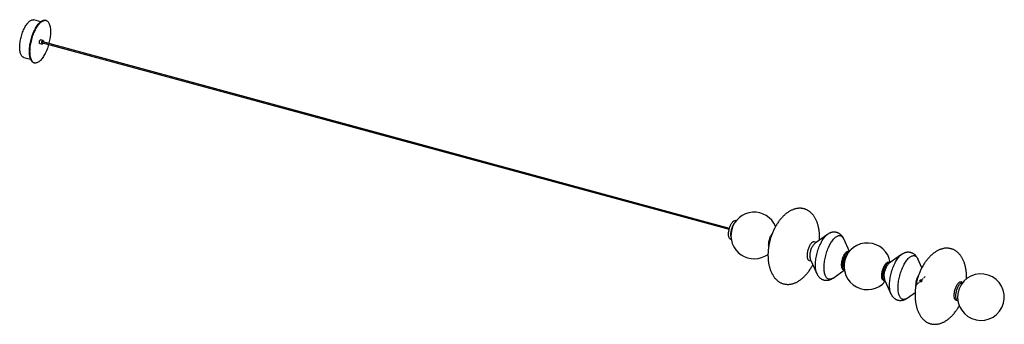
# Paper-space layout '_Trimétrica' of a CAD drawing. Header units: inches. Extents: x -129 to 21, y -9 to 37.
import ezdxf

# ---------------------------------------------------------------- set-up
doc = ezdxf.new("R2010")
doc.units = ezdxf.units.IN
doc.header["$MEASUREMENT"] = 0
doc.linetypes.add('CENTERX2', pattern=[0.8, 0.5, -0.1, 0.1, -0.1])

psp = doc.layouts.new('_Trimétrica')

# ---------------------------------------------------------------- linework, layer by layer
at = {"color": 7, "linetype": 'Continuous', "lineweight": 25}
for p, q in [((-125.46, 37.16), (-126.51, 37.45)), ((-124.67, 37.35), (-124.76, 37.37)), ((-125.12, 34.31), (-125.47, 34.41)), ((-125.62, 33.84), (-125.28, 33.74)), ((-125.22, 33.96), (-20.97, 5.63)), ((-20.93, 5.76), (-125.18, 34.09)), ((-128.06, 31.74), (-127.01, 31.46)), ((-126.51, 30.92), (-126.42, 30.89)), ((-19.91, 6.92), (-20.01, 6.95)), ((-6.05, 4.84), (-7.93, 3.51)), ((-20.77, 4.14), (-20.67, 4.11)), ((-7.77, 3.62), (-8.08, 3.71)), ((-2.72, 2.27), (-3.58, 4.17)), ((-2.73, 2.25), (-2.84, 2.28)), ((5.2, 1.79), (3.32, 0.46)), ((-8.84, 0.89), (-8.54, 0.81)), ((-8.62, 0.98), (-7.67, -1.12)), ((3.47, 0.57), (3.25, 0.62)), ((8.27, -0.23), (7.67, 1.12)), ((-7.67, -1.12), (-7.67, -1.11)), ((-5.2, -1.79), (-3.5, -0.58)), ((-3.6, -0.53), (-3.5, -0.56)), ((2.49, -2.19), (2.71, -2.25)), ((2.63, -2.07), (3.58, -4.17)), ((14.52, -2.44), (14.24, -2.36)), ((3.58, -4.17), (3.58, -4.17)), ((6.05, -4.84), (7.25, -3.99)), ((13.48, -5.17), (13.75, -5.25))]:
    psp.add_line(p, q, dxfattribs=at)
at = {"color": 7, "linetype": 'CENTERX2'}
psp.add_line((7.43, -2.87), (8.79, -1.54), dxfattribs=at)
at = {"color": 7, "linetype": 'Continuous', "lineweight": 25, "flags": 128}
for points in [[(-128.67, 33.25), (-128.66, 33.43), (-128.65, 33.61), (-128.64, 33.8), (-128.62, 33.99), (-128.59, 34.18), (-128.55, 34.38), (-128.51, 34.58), (-128.46, 34.78), (-128.41, 34.97), (-128.35, 35.17), (-128.29, 35.36), (-128.22, 35.55), (-128.15, 35.74), (-128.07, 35.91), (-127.99, 36.09), (-127.91, 36.25), (-127.82, 36.41), (-127.73, 36.56), (-127.64, 36.7), (-127.55, 36.83), (-127.45, 36.95), (-127.36, 37.05), (-127.26, 37.15), (-127.17, 37.23), (-127.08, 37.31), (-126.98, 37.36), (-126.89, 37.41), (-126.8, 37.44), (-126.71, 37.46), (-126.63, 37.46), (-126.54, 37.45), (-126.51, 37.45)], [(-127.2, 32.62), (-127.19, 32.81), (-127.18, 33), (-127.17, 33.2), (-127.14, 33.41), (-127.11, 33.61), (-127.08, 33.82), (-127.04, 34.03), (-126.99, 34.24), (-126.94, 34.45), (-126.88, 34.66), (-126.82, 34.87), (-126.75, 35.07), (-126.67, 35.27), (-126.6, 35.46), (-126.52, 35.65), (-126.43, 35.84), (-126.34, 36.01), (-126.25, 36.18), (-126.16, 36.34), (-126.06, 36.49), (-125.96, 36.63), (-125.86, 36.76), (-125.76, 36.88), (-125.66, 36.99), (-125.56, 37.08), (-125.46, 37.17), (-125.36, 37.24), (-125.26, 37.29), (-125.16, 37.34), (-125.07, 37.37), (-124.97, 37.39), (-124.88, 37.39), (-124.8, 37.38), (-124.76, 37.37)], [(-127.11, 32.6), (-127.1, 32.79), (-127.09, 32.98), (-127.08, 33.18), (-127.06, 33.38), (-127.03, 33.59), (-126.99, 33.8), (-126.95, 34.01), (-126.9, 34.22), (-126.85, 34.43), (-126.79, 34.64), (-126.73, 34.84), (-126.66, 35.05), (-126.59, 35.25), (-126.51, 35.44), (-126.43, 35.63), (-126.34, 35.81), (-126.25, 35.99), (-126.16, 36.16), (-126.07, 36.32), (-125.97, 36.47), (-125.87, 36.61), (-125.77, 36.74), (-125.67, 36.86), (-125.57, 36.96), (-125.47, 37.06), (-125.37, 37.14), (-125.27, 37.21), (-125.17, 37.27), (-125.07, 37.31), (-124.98, 37.35), (-124.89, 37.36), (-124.8, 37.37), (-124.71, 37.36), (-124.62, 37.33), (-124.55, 37.3), (-124.47, 37.25), (-124.4, 37.18), (-124.33, 37.11), (-124.27, 37.02), (-124.22, 36.92), (-124.17, 36.81), (-124.12, 36.68), (-124.08, 36.55), (-124.05, 36.4), (-124.03, 36.25), (-124.01, 36.09), (-123.99, 35.92), (-123.99, 35.74), (-123.99, 35.55), (-123.99, 35.36), (-124.01, 35.16), (-124.03, 34.96), (-124.05, 34.76), (-124.08, 34.55), (-124.12, 34.34), (-124.17, 34.13), (-124.22, 33.92), (-124.24, 33.84)], [(-125.68, 33.99), (-125.68, 34.04), (-125.67, 34.11), (-125.66, 34.17), (-125.64, 34.23), (-125.61, 34.28), (-125.58, 34.33), (-125.55, 34.37), (-125.52, 34.39), (-125.5, 34.41), (-125.47, 34.41), (-125.47, 34.41)], [(-128.06, 31.74), (-128.07, 31.75), (-128.15, 31.77), (-128.22, 31.82), (-128.29, 31.87), (-128.35, 31.94), (-128.41, 32.03), (-128.46, 32.12), (-128.51, 32.23), (-128.55, 32.34), (-128.59, 32.47), (-128.62, 32.61), (-128.64, 32.76), (-128.65, 32.91), (-128.66, 33.08), (-128.67, 33.25)], [(-124.27, 33.7), (-124.33, 33.5), (-124.4, 33.3), (-124.47, 33.1), (-124.55, 32.9), (-124.62, 32.71), (-124.71, 32.52), (-124.8, 32.34), (-124.89, 32.17), (-124.98, 32), (-125.07, 31.85), (-125.17, 31.7), (-125.27, 31.57), (-125.37, 31.44), (-125.47, 31.33), (-125.57, 31.23), (-125.67, 31.14), (-125.77, 31.06), (-125.87, 31), (-125.97, 30.95), (-126.07, 30.91), (-126.16, 30.89), (-126.25, 30.87), (-126.34, 30.88), (-126.43, 30.89), (-126.51, 30.92), (-126.59, 30.97), (-126.66, 31.02), (-126.73, 31.09), (-126.79, 31.18), (-126.85, 31.27), (-126.9, 31.38), (-126.95, 31.5), (-126.99, 31.62), (-127.03, 31.76), (-127.06, 31.91), (-127.08, 32.07), (-127.09, 32.24), (-127.1, 32.41), (-127.11, 32.6)], [(-125.62, 33.84), (-125.64, 33.84), (-125.66, 33.86), (-125.67, 33.89), (-125.68, 33.94), (-125.68, 33.99)], [(-125.34, 33.89), (-125.33, 33.95), (-125.32, 34.01), (-125.31, 34.07), (-125.29, 34.13), (-125.26, 34.19), (-125.24, 34.23), (-125.21, 34.27), (-125.18, 34.3), (-125.15, 34.31), (-125.12, 34.31), (-125.1, 34.3), (-125.08, 34.27), (-125.07, 34.23), (-125.06, 34.19), (-125.06, 34.13), (-125.07, 34.07), (-125.07, 34.06)], [(-125.11, 33.93), (-125.12, 33.89), (-125.15, 33.84), (-125.18, 33.8), (-125.21, 33.77), (-125.24, 33.75), (-125.26, 33.74), (-125.29, 33.75), (-125.31, 33.77), (-125.32, 33.8), (-125.33, 33.84), (-125.34, 33.89)], [(-125.23, 33.99), (-125.23, 34.02), (-125.22, 34.05), (-125.21, 34.07), (-125.2, 34.09), (-125.19, 34.09), (-125.18, 34.09)], [(-125.22, 33.96), (-125.22, 33.96), (-125.23, 33.97), (-125.23, 33.99)], [(-126.51, 30.92), (-126.52, 30.92), (-126.6, 30.95), (-126.67, 30.99), (-126.75, 31.05), (-126.82, 31.12), (-126.88, 31.2), (-126.94, 31.29), (-126.99, 31.4), (-127.04, 31.52), (-127.08, 31.65), (-127.11, 31.79), (-127.14, 31.94), (-127.17, 32.1), (-127.18, 32.26), (-127.19, 32.44), (-127.2, 32.62)], [(-21.07, 4.88), (-21.07, 5), (-21.06, 5.13), (-21.04, 5.27), (-21.02, 5.41), (-20.99, 5.55), (-20.96, 5.68), (-20.92, 5.82), (-20.87, 5.96), (-20.82, 6.09), (-20.77, 6.21), (-20.71, 6.33), (-20.65, 6.44), (-20.59, 6.54), (-20.52, 6.64), (-20.46, 6.72), (-20.39, 6.79), (-20.32, 6.85), (-20.26, 6.9), (-20.19, 6.93), (-20.13, 6.95), (-20.07, 6.96), (-20.01, 6.95), (-20.01, 6.95)], [(-20.72, 4.78), (-20.72, 4.91), (-20.71, 5.04), (-20.69, 5.17), (-20.67, 5.31), (-20.64, 5.45), (-20.61, 5.59), (-20.57, 5.73), (-20.52, 5.86), (-20.47, 5.99), (-20.42, 6.12), (-20.36, 6.24), (-20.3, 6.35), (-20.24, 6.45), (-20.18, 6.54)], [(-20.77, 4.14), (-20.82, 4.16), (-20.87, 4.19), (-20.92, 4.24), (-20.96, 4.3), (-20.99, 4.37), (-21.02, 4.45), (-21.04, 4.54), (-21.06, 4.65), (-21.07, 4.76), (-21.07, 4.88)], [(-20.71, 4.58), (-20.72, 4.66), (-20.72, 4.78)], [(-14.98, 3.22), (-14.97, 3.35), (-14.96, 3.48), (-14.95, 3.61), (-14.93, 3.75), (-14.9, 3.89), (-14.86, 4.03), (-14.82, 4.17), (-14.78, 4.3), (-14.73, 4.43), (-14.68, 4.56), (-14.62, 4.67), (-14.56, 4.79), (-14.5, 4.89), (-14.44, 4.96)], [(-7.88, 0.14), (-7.88, 0.33), (-7.87, 0.53), (-7.85, 0.73), (-7.83, 0.93), (-7.8, 1.14), (-7.77, 1.35), (-7.72, 1.56), (-7.68, 1.77), (-7.63, 1.98), (-7.57, 2.19), (-7.5, 2.4), (-7.44, 2.61), (-7.36, 2.81), (-7.29, 3), (-7.21, 3.2), (-7.12, 3.38), (-7.03, 3.56), (-6.94, 3.73), (-6.85, 3.9), (-6.75, 4.05), (-6.66, 4.2), (-6.56, 4.33), (-6.45, 4.46), (-6.35, 4.57), (-6.25, 4.67), (-6.15, 4.76), (-6.05, 4.84)], [(-6.57, -0.21), (-6.57, -0.02), (-6.56, 0.17), (-6.54, 0.37), (-6.52, 0.58), (-6.49, 0.78), (-6.46, 0.99), (-6.42, 1.2), (-6.37, 1.41), (-6.32, 1.63), (-6.26, 1.84), (-6.2, 2.04), (-6.13, 2.25), (-6.06, 2.45), (-5.98, 2.65), (-5.9, 2.84), (-5.81, 3.03), (-5.73, 3.21), (-5.64, 3.38), (-5.54, 3.54), (-5.45, 3.7), (-5.35, 3.84), (-5.25, 3.98), (-5.15, 4.1), (-5.05, 4.22), (-4.94, 4.32), (-4.84, 4.41), (-4.74, 4.49), (-4.64, 4.55), (-4.54, 4.6), (-4.45, 4.64), (-4.35, 4.67), (-4.26, 4.68), (-4.17, 4.68), (-4.08, 4.67), (-4, 4.64), (-3.92, 4.6), (-3.85, 4.55), (-3.78, 4.48), (-3.71, 4.4), (-3.65, 4.31), (-3.59, 4.2), (-3.58, 4.17)], [(-6.05, 4.84), (-6.05, 4.84), (-6.05, 4.84)], [(-14.97, 3.04), (-14.97, 3.1), (-14.98, 3.22)], [(-8.08, 3.71), (-8.08, 3.71), (-8.14, 3.71), (-8.2, 3.71), (-8.26, 3.69), (-8.33, 3.65), (-8.39, 3.61), (-8.46, 3.55), (-8.53, 3.48), (-8.59, 3.39), (-8.66, 3.3), (-8.72, 3.2), (-8.78, 3.09), (-8.84, 2.97), (-8.89, 2.84), (-8.94, 2.71), (-8.99, 2.58), (-9.03, 2.44), (-9.06, 2.3), (-9.09, 2.16), (-9.11, 2.03), (-9.13, 1.89), (-9.14, 1.76), (-9.14, 1.64), (-9.14, 1.52), (-9.13, 1.4), (-9.11, 1.3), (-9.09, 1.21), (-9.06, 1.13), (-9.03, 1.05), (-8.99, 0.99), (-8.94, 0.95), (-8.89, 0.91), (-8.84, 0.89)], [(-8.71, 1.52), (-8.7, 1.64), (-8.69, 1.77), (-8.68, 1.91), (-8.65, 2.05), (-8.63, 2.18), (-8.59, 2.32), (-8.55, 2.46), (-8.51, 2.59), (-8.46, 2.73), (-8.4, 2.85), (-8.35, 2.97), (-8.29, 3.08), (-8.22, 3.18), (-8.16, 3.28), (-8.09, 3.36), (-8.03, 3.43), (-7.96, 3.49), (-7.93, 3.51)], [(-8.71, 1.52), (-8.7, 1.64), (-8.69, 1.77), (-8.68, 1.91), (-8.65, 2.05), (-8.63, 2.18), (-8.59, 2.32), (-8.55, 2.46), (-8.51, 2.59), (-8.46, 2.73), (-8.4, 2.85), (-8.35, 2.97), (-8.29, 3.08), (-8.22, 3.18), (-8.16, 3.28), (-8.09, 3.36), (-8.03, 3.43), (-7.96, 3.49), (-7.93, 3.51)], [(-3.9, 0.21), (-3.9, 0.34), (-3.89, 0.47), (-3.87, 0.6), (-3.85, 0.74), (-3.82, 0.88), (-3.79, 1.02), (-3.75, 1.15), (-3.7, 1.29), (-3.65, 1.42), (-3.6, 1.54), (-3.54, 1.66), (-3.48, 1.78), (-3.42, 1.88), (-3.35, 1.97), (-3.29, 2.05), (-3.22, 2.12), (-3.15, 2.18), (-3.09, 2.23), (-3.02, 2.26), (-2.96, 2.28), (-2.9, 2.29), (-2.84, 2.28), (-2.84, 2.28)], [(-3.9, 0.21), (-3.9, 0.34), (-3.89, 0.47), (-3.87, 0.6), (-3.85, 0.74), (-3.82, 0.88), (-3.79, 1.02), (-3.75, 1.15), (-3.7, 1.29), (-3.65, 1.42), (-3.6, 1.54), (-3.54, 1.66), (-3.48, 1.78), (-3.42, 1.88), (-3.35, 1.97), (-3.29, 2.05), (-3.22, 2.12), (-3.15, 2.18), (-3.09, 2.23), (-3.02, 2.26), (-2.96, 2.28), (-2.9, 2.29), (-2.84, 2.28), (-2.84, 2.28)], [(-3.73, 0.16), (-3.72, 0.29), (-3.71, 0.42), (-3.7, 0.56), (-3.67, 0.69), (-3.65, 0.83), (-3.61, 0.97), (-3.57, 1.11), (-3.53, 1.24), (-3.48, 1.37), (-3.42, 1.5), (-3.37, 1.62), (-3.31, 1.73), (-3.24, 1.83), (-3.18, 1.92), (-3.11, 2.01), (-3.05, 2.08), (-2.98, 2.14), (-2.91, 2.18), (-2.85, 2.22), (-2.79, 2.24), (-2.74, 2.24)], [(-3.55, 0.12), (-3.55, 0.24), (-3.54, 0.37), (-3.52, 0.51), (-3.5, 0.65), (-3.47, 0.78), (-3.44, 0.92), (-3.4, 1.06), (-3.35, 1.19), (-3.3, 1.32), (-3.25, 1.45), (-3.19, 1.57), (-3.13, 1.68), (-3.07, 1.78), (-3.01, 1.87)], [(3.37, -2.91), (3.37, -2.72), (3.38, -2.53), (3.4, -2.33), (3.42, -2.13), (3.45, -1.92), (3.48, -1.71), (3.52, -1.5), (3.57, -1.29), (3.62, -1.08), (3.68, -0.87), (3.74, -0.66), (3.81, -0.45), (3.88, -0.25), (3.96, -0.05), (4.04, 0.14), (4.12, 0.33), (4.21, 0.51), (4.3, 0.68), (4.4, 0.84), (4.49, 1), (4.59, 1.14), (4.69, 1.28), (4.79, 1.4), (4.89, 1.52), (4.99, 1.62), (5.1, 1.71), (5.19, 1.78)], [(4.67, -3.27), (4.68, -3.08), (4.69, -2.88), (4.7, -2.68), (4.73, -2.48), (4.75, -2.27), (4.79, -2.06), (4.83, -1.85), (4.88, -1.64), (4.93, -1.43), (4.99, -1.22), (5.05, -1.01), (5.12, -0.81), (5.19, -0.61), (5.27, -0.41), (5.35, -0.22), (5.43, -0.03), (5.52, 0.15), (5.61, 0.32), (5.71, 0.49), (5.8, 0.64), (5.9, 0.79), (6, 0.92), (6.1, 1.05), (6.2, 1.16), (6.3, 1.26), (6.4, 1.35), (6.51, 1.43), (6.61, 1.5), (6.7, 1.55), (6.8, 1.59), (6.9, 1.61), (6.99, 1.63), (7.08, 1.63), (7.16, 1.61), (7.25, 1.58), (7.33, 1.54), (7.4, 1.49), (7.47, 1.42), (7.54, 1.34), (7.6, 1.25), (7.65, 1.15), (7.67, 1.12)], [(5.19, 1.78), (5.2, 1.79), (5.2, 1.79)], [(-7.67, -1.11), (-7.68, -1.09), (-7.72, -0.97), (-7.77, -0.84), (-7.8, -0.7), (-7.83, -0.55), (-7.85, -0.39), (-7.87, -0.22), (-7.88, -0.04), (-7.88, 0.14)], [(-3.6, -0.53), (-3.65, -0.51), (-3.7, -0.48), (-3.75, -0.43), (-3.79, -0.37), (-3.82, -0.3), (-3.85, -0.22), (-3.87, -0.12), (-3.89, -0.02), (-3.9, 0.09), (-3.9, 0.21)], [(-3.6, -0.53), (-3.65, -0.51), (-3.7, -0.48), (-3.75, -0.43), (-3.79, -0.37), (-3.82, -0.3), (-3.85, -0.22), (-3.87, -0.12), (-3.89, -0.02), (-3.9, 0.09), (-3.9, 0.21)], [(-3.5, -0.54), (-3.53, -0.52), (-3.57, -0.48), (-3.61, -0.42), (-3.65, -0.35), (-3.67, -0.26), (-3.7, -0.17), (-3.71, -0.07), (-3.72, 0.05), (-3.73, 0.16)], [(-3.54, -0.09), (-3.55, 0), (-3.55, 0.12)], [(2.19, -1.44), (2.2, -1.32), (2.21, -1.19), (2.22, -1.05), (2.24, -0.92), (2.27, -0.78), (2.31, -0.64), (2.35, -0.5), (2.39, -0.37), (2.44, -0.24), (2.49, -0.11), (2.55, 0.01), (2.61, 0.12), (2.68, 0.22), (2.74, 0.31), (2.81, 0.4), (2.87, 0.47), (2.94, 0.53), (3.01, 0.57), (3.07, 0.61), (3.13, 0.63), (3.19, 0.63), (3.25, 0.63), (3.25, 0.62)], [(2.37, -1.49), (2.37, -1.37), (2.38, -1.24), (2.4, -1.1), (2.42, -0.96), (2.45, -0.82), (2.48, -0.69), (2.52, -0.55), (2.57, -0.41), (2.62, -0.28), (2.67, -0.16), (2.73, -0.04), (2.79, 0.07), (2.85, 0.17), (2.91, 0.27), (2.98, 0.35), (3.05, 0.42), (3.11, 0.48), (3.18, 0.53), (3.24, 0.56), (3.31, 0.58), (3.37, 0.59), (3.42, 0.58), (3.43, 0.58)], [(2.54, -1.54), (2.54, -1.41), (2.55, -1.28), (2.57, -1.15), (2.59, -1.01), (2.62, -0.87), (2.66, -0.73), (2.7, -0.6), (2.74, -0.46), (2.79, -0.33), (2.84, -0.21), (2.9, -0.09), (2.96, 0.02), (3.02, 0.13), (3.09, 0.22), (3.15, 0.3), (3.22, 0.37), (3.29, 0.43), (3.32, 0.46)], [(2.54, -1.54), (2.54, -1.41), (2.55, -1.28), (2.57, -1.15), (2.59, -1.01), (2.62, -0.87), (2.66, -0.73), (2.7, -0.6), (2.74, -0.46), (2.79, -0.33), (2.84, -0.21), (2.9, -0.09), (2.96, 0.02), (3.02, 0.13), (3.09, 0.22), (3.15, 0.3), (3.22, 0.37), (3.29, 0.43), (3.32, 0.46)], [(-5.2, -1.79), (-5.25, -1.82), (-5.35, -1.88), (-5.45, -1.92), (-5.54, -1.96), (-5.64, -1.98), (-5.73, -1.98), (-5.81, -1.98), (-5.9, -1.95), (-5.98, -1.92), (-6.06, -1.87), (-6.13, -1.81), (-6.2, -1.74), (-6.26, -1.65), (-6.32, -1.56), (-6.37, -1.45), (-6.42, -1.33), (-6.46, -1.2), (-6.49, -1.05), (-6.52, -0.9), (-6.54, -0.74), (-6.56, -0.57), (-6.57, -0.4), (-6.57, -0.21)], [(2.49, -2.19), (2.44, -2.17), (2.39, -2.13), (2.35, -2.09), (2.31, -2.03), (2.27, -1.95), (2.24, -1.87), (2.22, -1.78), (2.21, -1.68), (2.2, -1.56), (2.19, -1.44)], [(2.66, -2.23), (2.62, -2.21), (2.57, -2.18), (2.52, -2.13), (2.48, -2.07), (2.45, -2), (2.42, -1.92), (2.4, -1.83), (2.38, -1.72), (2.37, -1.61), (2.37, -1.49)], [(3.58, -4.17), (3.57, -4.15), (3.52, -4.03), (3.48, -3.9), (3.45, -3.76), (3.42, -3.6), (3.4, -3.44), (3.38, -3.27), (3.37, -3.1), (3.37, -2.91)], [(7.35, -3.01), (7.35, -2.96), (7.35, -2.84)], [(7.35, -3.01), (7.35, -2.96), (7.35, -2.84)], [(13.18, -4.43), (13.18, -4.3), (13.19, -4.17), (13.21, -4.04), (13.23, -3.9), (13.26, -3.76), (13.29, -3.62), (13.33, -3.49), (13.38, -3.35), (13.43, -3.22), (13.48, -3.1), (13.54, -2.98), (13.6, -2.87), (13.66, -2.76), (13.73, -2.67), (13.79, -2.59), (13.86, -2.52), (13.93, -2.46), (13.99, -2.41), (14.06, -2.38), (14.12, -2.36), (14.18, -2.35), (14.24, -2.36), (14.24, -2.36)], [(13.45, -4.5), (13.45, -4.38), (13.46, -4.25), (13.48, -4.11), (13.5, -3.97), (13.53, -3.84), (13.56, -3.7), (13.6, -3.56), (13.65, -3.43), (13.7, -3.3), (13.75, -3.17), (13.81, -3.05), (13.87, -2.94), (13.93, -2.84), (13.99, -2.74), (14.06, -2.66), (14.13, -2.59), (14.19, -2.53), (14.26, -2.49), (14.32, -2.45), (14.39, -2.43), (14.45, -2.43), (14.51, -2.43), (14.51, -2.43)], [(6.05, -4.84), (6, -4.88), (5.9, -4.94), (5.8, -4.98), (5.71, -5.01), (5.61, -5.03), (5.52, -5.04), (5.43, -5.03), (5.35, -5.01), (5.27, -4.98), (5.19, -4.93), (5.12, -4.87), (5.05, -4.8), (4.99, -4.71), (4.93, -4.61), (4.88, -4.5), (4.83, -4.38), (4.79, -4.25), (4.75, -4.11), (4.73, -3.96), (4.7, -3.8), (4.69, -3.63), (4.68, -3.45), (4.67, -3.27)], [(13.48, -5.17), (13.43, -5.15), (13.38, -5.12), (13.33, -5.07), (13.29, -5.01), (13.26, -4.94), (13.23, -4.86), (13.21, -4.76), (13.19, -4.66), (13.18, -4.55), (13.18, -4.43)], [(13.75, -5.25), (13.7, -5.23), (13.65, -5.19), (13.6, -5.14), (13.56, -5.08), (13.53, -5.01), (13.5, -4.93), (13.48, -4.84), (13.46, -4.73), (13.45, -4.62), (13.45, -4.5)]]:
    psp.add_lwpolyline(points, dxfattribs=at)
at = {"color": 7, "linetype": 'Continuous', "flags": 128}
psp.add_lwpolyline([(8.31, -2.22), (8.31, -2.18), (8.28, -2.15), (8.22, -2.12), (8.15, -2.11), (8.07, -2.11), (8, -2.12), (7.95, -2.15), (7.92, -2.19), (7.92, -2.23), (7.95, -2.26), (8, -2.29), (8.08, -2.3), (8.15, -2.3), (8.22, -2.29), (8.28, -2.26), (8.31, -2.22)], dxfattribs=at)
at = {"color": 7, "linetype": 'Continuous', "lineweight": 25}
for centre, radius, start, end in [((-17.17, 4.67), 3.54, 23.3709, 306.2809), ((0, 0), 3.54, 9.4349, 320.1561), ((-7.4, 1.46), 1.31, 177.6457, 201.6078), ((10.56, -2.88), 3.21, 146.9273, 179.4305), ((17.25, -4.69), 3.54, 170.7314, 158.8595), ((3.85, -1.59), 1.31, 177.6457, 201.6078), ((17.28, -4.7), 3.57, 158.9085, 170.6824)]:
    psp.add_arc(centre, radius, start, end, dxfattribs=at)
for points, knots in [([(-7.25, 3.99), (-7.25, 4.06), (-7.24, 4.21), (-7.24, 4.46), (-7.25, 4.72), (-7.26, 4.98), (-7.29, 5.24), (-7.32, 5.5), (-7.36, 5.75), (-7.42, 6), (-7.48, 6.23), (-7.55, 6.46), (-7.62, 6.68), (-7.71, 6.89), (-7.8, 7.1), (-7.9, 7.29), (-8.01, 7.47), (-8.12, 7.64), (-8.24, 7.8), (-8.37, 7.95), (-8.5, 8.08), (-8.64, 8.21), (-8.78, 8.32), (-8.93, 8.43), (-9.08, 8.52), (-9.23, 8.6), (-9.39, 8.66), (-9.55, 8.72), (-9.72, 8.76), (-9.89, 8.79), (-10.06, 8.81), (-10.24, 8.82), (-10.41, 8.81), (-10.59, 8.79), (-10.77, 8.76), (-10.96, 8.72), (-11.14, 8.66), (-11.33, 8.59), (-11.51, 8.51), (-11.7, 8.42), (-11.89, 8.31), (-12.07, 8.19), (-12.26, 8.05), (-12.45, 7.9), (-12.63, 7.74), (-12.81, 7.56), (-12.99, 7.37), (-13.17, 7.16), (-13.34, 6.95), (-13.5, 6.73), (-13.65, 6.52), (-13.79, 6.29), (-13.93, 6.05), (-14.06, 5.81), (-14.19, 5.56), (-14.3, 5.3), (-14.41, 5.05), (-14.51, 4.8), (-14.58, 4.59), (-14.65, 4.4), (-14.7, 4.21), (-14.74, 4.08), (-14.76, 4.01)], [0, 0, 0, 0, 0.0140465, 0.0327277, 0.0514639, 0.0701831, 0.0888242, 0.1073349, 0.1256716, 0.1437979, 0.1616847, 0.1793094, 0.1966556, 0.2137125, 0.2304749, 0.2469424, 0.2631194, 0.2790144, 0.2946398, 0.3100118, 0.3251495, 0.3400749, 0.3548126, 0.3693894, 0.3838339, 0.3981764, 0.4124482, 0.4266819, 0.4409106, 0.4551662, 0.469473, 0.4838645, 0.4983743, 0.5130352, 0.5278792, 0.5429378, 0.558241, 0.5738179, 0.5896961, 0.6059018, 0.6224598, 0.6393936, 0.656725, 0.6744752, 0.6926644, 0.7113129, 0.7304415, 0.7500736, 0.7702368, 0.7888182, 0.8076677, 0.8267591, 0.8460595, 0.8655253, 0.8850939, 0.9046654, 0.9240505, 0.942788, 0.9596053, 0.971663, 0.9851052, 1, 1, 1, 1]), ([(-3.58, 4.16), (-3.58, 4.17), (-3.61, 4.23), (-3.66, 4.33), (-3.73, 4.46), (-3.81, 4.57), (-3.9, 4.68), (-4, 4.77), (-4.1, 4.86), (-4.21, 4.95), (-4.34, 5.02), (-4.46, 5.08), (-4.59, 5.12), (-4.72, 5.16), (-4.86, 5.18), (-4.99, 5.19), (-5.12, 5.19), (-5.26, 5.17), (-5.39, 5.15), (-5.52, 5.11), (-5.65, 5.07), (-5.78, 5.01), (-5.91, 4.94), (-6, 4.88), (-6.05, 4.84), (-6.06, 4.84)], [0, 0, 0, 0, 0.012335, 0.064744, 0.114883, 0.163009, 0.209442, 0.254499, 0.29847, 0.346065, 0.392531, 0.438028, 0.482796, 0.527053, 0.571, 0.614788, 0.658633, 0.702764, 0.747431, 0.792911, 0.839512, 0.887576, 0.937461, 0.989509, 1, 1, 1, 1]), ([(-14.76, 4.01), (-14.79, 3.91), (-14.82, 3.76), (-14.87, 3.54), (-14.91, 3.36), (-14.95, 3.13), (-14.99, 2.9), (-15.02, 2.65), (-15.05, 2.4), (-15.07, 2.14), (-15.08, 1.87), (-15.08, 1.61), (-15.07, 1.34), (-15.06, 1.08), (-15.03, 0.82), (-15, 0.57), (-14.96, 0.31), (-14.9, 0.07), (-14.84, -0.17), (-14.77, -0.4), (-14.7, -0.62), (-14.61, -0.83), (-14.52, -1.03), (-14.42, -1.22), (-14.31, -1.4), (-14.2, -1.57), (-14.08, -1.73), (-13.95, -1.88), (-13.82, -2.02), (-13.68, -2.14), (-13.54, -2.26), (-13.39, -2.36), (-13.24, -2.45), (-13.09, -2.53), (-12.93, -2.6), (-12.77, -2.65), (-12.6, -2.69), (-12.43, -2.73), (-12.26, -2.74), (-12.08, -2.75), (-11.91, -2.75), (-11.73, -2.73), (-11.55, -2.7), (-11.36, -2.65), (-11.18, -2.6), (-10.99, -2.53), (-10.81, -2.45), (-10.62, -2.35), (-10.43, -2.24), (-10.25, -2.12), (-10.06, -1.98), (-9.87, -1.83), (-9.69, -1.67), (-9.51, -1.49), (-9.32, -1.3), (-9.15, -1.1), (-8.98, -0.89), (-8.82, -0.67), (-8.67, -0.45), (-8.53, -0.22), (-8.39, 0), (-8.31, 0.16), (-8.27, 0.23)], [0, 0, 0, 0, 0.022482, 0.031511, 0.046516, 0.062101, 0.078807, 0.096222, 0.114158, 0.132459, 0.151001, 0.169682, 0.188419, 0.207138, 0.225779, 0.24429, 0.262627, 0.280754, 0.298641, 0.316266, 0.333612, 0.350669, 0.367432, 0.383899, 0.400077, 0.415972, 0.431597, 0.44697, 0.462108, 0.477033, 0.491771, 0.506348, 0.520793, 0.535135, 0.549407, 0.563641, 0.57787, 0.592126, 0.606433, 0.620825, 0.635334, 0.649996, 0.66484, 0.679899, 0.695202, 0.710779, 0.726657, 0.742863, 0.759422, 0.776355, 0.793687, 0.811438, 0.829627, 0.848276, 0.867404, 0.887037, 0.9072, 0.925782, 0.944632, 0.963723, 0.983024, 1, 1, 1, 1]), ([(7.67, 1.11), (7.67, 1.12), (7.64, 1.18), (7.59, 1.27), (7.51, 1.4), (7.43, 1.52), (7.34, 1.62), (7.25, 1.72), (7.15, 1.81), (7.03, 1.89), (6.91, 1.96), (6.78, 2.02), (6.66, 2.07), (6.52, 2.1), (6.39, 2.12), (6.26, 2.13), (6.12, 2.13), (5.99, 2.12), (5.86, 2.09), (5.73, 2.06), (5.6, 2.01), (5.47, 1.95), (5.34, 1.88), (5.25, 1.82), (5.2, 1.79), (5.19, 1.78)], [0, 0, 0, 0, 0.012335, 0.064744, 0.114883, 0.163009, 0.209442, 0.254499, 0.29847, 0.346065, 0.392531, 0.438028, 0.482796, 0.527053, 0.571, 0.614788, 0.658633, 0.702764, 0.747431, 0.792911, 0.839512, 0.887576, 0.937461, 0.989509, 1, 1, 1, 1]), ([(15.07, -1.9), (15.08, -1.89), (15.08, -1.8), (15.08, -1.61), (15.07, -1.34), (15.06, -1.08), (15.03, -0.82), (15, -0.57), (14.96, -0.31), (14.9, -0.07), (14.84, 0.17), (14.77, 0.4), (14.7, 0.62), (14.61, 0.83), (14.52, 1.03), (14.42, 1.22), (14.31, 1.4), (14.2, 1.57), (14.08, 1.73), (13.95, 1.88), (13.82, 2.02), (13.68, 2.14), (13.54, 2.26), (13.39, 2.36), (13.24, 2.45), (13.09, 2.53), (12.93, 2.6), (12.77, 2.65), (12.6, 2.69), (12.43, 2.73), (12.26, 2.74), (12.08, 2.75), (11.91, 2.75), (11.73, 2.73), (11.55, 2.7), (11.36, 2.65), (11.18, 2.6), (10.99, 2.53), (10.81, 2.45), (10.62, 2.35), (10.43, 2.24), (10.25, 2.12), (10.06, 1.98), (9.87, 1.83), (9.69, 1.67), (9.51, 1.49), (9.32, 1.3), (9.15, 1.1), (8.98, 0.89), (8.82, 0.67), (8.67, 0.45), (8.53, 0.22), (8.39, -0.02), (8.26, -0.26), (8.13, -0.51), (8.01, -0.76), (7.91, -1.02), (7.81, -1.26), (7.74, -1.48), (7.67, -1.67), (7.62, -1.85), (7.55, -2.09), (7.49, -2.31), (7.45, -2.52), (7.41, -2.71), (7.37, -2.93), (7.33, -3.17), (7.3, -3.41), (7.27, -3.67), (7.25, -3.93), (7.24, -4.19), (7.24, -4.46), (7.25, -4.72), (7.26, -4.98), (7.29, -5.24), (7.32, -5.5), (7.36, -5.75), (7.42, -6), (7.48, -6.23), (7.55, -6.46), (7.62, -6.68), (7.71, -6.89), (7.8, -7.1), (7.9, -7.29), (8.01, -7.47), (8.12, -7.64), (8.24, -7.8), (8.37, -7.95), (8.5, -8.08), (8.64, -8.21), (8.78, -8.32), (8.93, -8.43), (9.08, -8.52), (9.23, -8.6), (9.39, -8.66), (9.55, -8.72), (9.72, -8.76), (9.89, -8.79), (10.06, -8.81), (10.24, -8.82), (10.41, -8.81), (10.59, -8.79), (10.77, -8.76), (10.96, -8.72), (11.14, -8.66), (11.33, -8.59), (11.51, -8.51), (11.7, -8.42), (11.89, -8.31), (12.07, -8.19), (12.26, -8.05), (12.45, -7.9), (12.63, -7.74), (12.81, -7.56), (12.99, -7.37), (13.17, -7.16), (13.34, -6.95), (13.5, -6.73), (13.65, -6.52), (13.79, -6.29), (13.9, -6.11), (13.95, -6.01), (13.96, -6)], [0, 0, 0, 0, 0.000958, 0.010415, 0.0199, 0.029377, 0.038814, 0.048185, 0.057468, 0.066645, 0.0757, 0.084623, 0.093405, 0.10204, 0.110526, 0.118863, 0.127052, 0.135099, 0.14301, 0.150792, 0.158455, 0.166012, 0.173473, 0.180852, 0.188165, 0.195426, 0.202651, 0.209857, 0.21706, 0.224277, 0.23152, 0.238806, 0.246152, 0.253574, 0.261089, 0.268712, 0.27646, 0.284346, 0.292384, 0.300588, 0.308971, 0.317544, 0.326318, 0.335304, 0.344512, 0.353953, 0.363637, 0.373576, 0.383784, 0.393191, 0.402734, 0.412399, 0.42217, 0.432024, 0.441931, 0.451839, 0.461653, 0.471139, 0.479653, 0.485757, 0.492562, 0.500103, 0.511484, 0.516055, 0.523652, 0.531541, 0.539999, 0.548815, 0.557896, 0.56716, 0.576547, 0.586005, 0.59549, 0.604967, 0.614404, 0.623775, 0.633058, 0.642235, 0.65129, 0.660213, 0.668994, 0.677629, 0.686116, 0.694452, 0.702642, 0.710689, 0.718599, 0.726382, 0.734045, 0.741601, 0.749062, 0.756442, 0.763755, 0.771016, 0.778241, 0.785447, 0.79265, 0.799867, 0.80711, 0.814396, 0.821741, 0.829164, 0.836678, 0.844302, 0.852049, 0.859935, 0.867974, 0.876178, 0.88456, 0.893133, 0.901907, 0.910894, 0.920102, 0.929543, 0.939227, 0.949166, 0.959374, 0.968781, 0.978323, 0.987988, 0.997759, 1, 1, 1, 1]), ([(-7.67, -1.11), (-7.65, -1.14), (-7.62, -1.23), (-7.55, -1.35), (-7.47, -1.47), (-7.38, -1.58), (-7.29, -1.68), (-7.19, -1.77), (-7.08, -1.86), (-6.96, -1.94), (-6.83, -2), (-6.7, -2.05), (-6.57, -2.09), (-6.44, -2.12), (-6.31, -2.13), (-6.17, -2.13), (-6.04, -2.12), (-5.91, -2.1), (-5.77, -2.07), (-5.64, -2.03), (-5.52, -1.97), (-5.39, -1.91), (-5.28, -1.84), (-5.22, -1.8), (-5.19, -1.78)], [0, 0, 0, 0, 0.043293, 0.094389, 0.14335, 0.19048, 0.236102, 0.28052, 0.328679, 0.375604, 0.421462, 0.466502, 0.510951, 0.555019, 0.598866, 0.642687, 0.686707, 0.731165, 0.776328, 0.822493, 0.86999, 0.919173, 0.970397, 1, 1, 1, 1]), ([(3.58, -4.16), (3.59, -4.2), (3.63, -4.28), (3.7, -4.41), (3.78, -4.53), (3.86, -4.64), (3.96, -4.74), (4.06, -4.83), (4.17, -4.92), (4.29, -4.99), (4.41, -5.06), (4.54, -5.11), (4.67, -5.15), (4.81, -5.17), (4.94, -5.19), (5.07, -5.19), (5.21, -5.18), (5.34, -5.16), (5.47, -5.13), (5.6, -5.09), (5.73, -5.03), (5.86, -4.96), (5.97, -4.9), (6.03, -4.85), (6.05, -4.84)], [0, 0, 0, 0, 0.0432932, 0.094389, 0.1433499, 0.1904796, 0.2361018, 0.2805199, 0.3286789, 0.3756041, 0.4214617, 0.4665024, 0.5109514, 0.5550194, 0.5988659, 0.6426873, 0.6867065, 0.7311646, 0.7763276, 0.8224927, 0.8699897, 0.9191731, 0.9703972, 1, 1, 1, 1])]:
    psp.add_open_spline(points, degree=3, knots=knots, dxfattribs=at)

doc.saveas('drawing.dxf')
